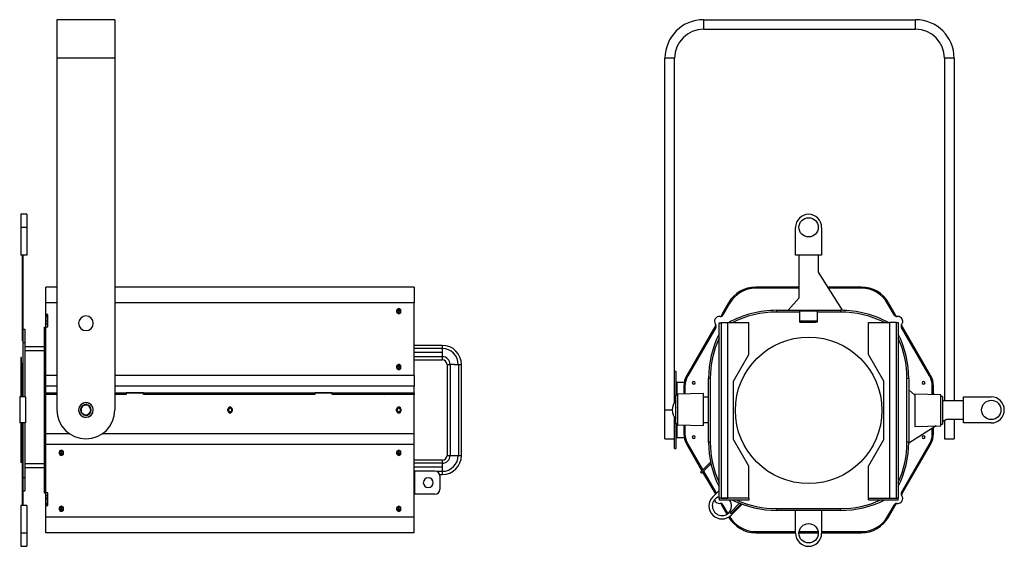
# Model space of a CAD drawing. Header units: millimetres. Extents: x 5 to 398, y 22 to 267.
# Tile 5 of 5: x 194 to 398, y 158 to 267. Entities that reach past the tile are written whole.
import ezdxf

# ---------------------------------------------------------------- set-up
doc = ezdxf.new("R2010")
doc.units = ezdxf.units.MM

msp = doc.modelspace()

# ---------------------------------------------------------------- linework, layer by layer
at = {"color": 7, "linetype": 'Continuous', "lineweight": 25}
for p, q in [((213.65, 267.16), (201.65, 267.16)), ((201.65, 267.16), (201.65, 259.16)), ((213.65, 267.16), (213.65, 259.16)), ((335.79, 267.16), (335.79, 265.16)), ((335.79, 267.16), (379.79, 267.16)), ((379.79, 265.16), (379.79, 267.16)), ((335.79, 265.16), (379.79, 265.16)), ((213.65, 259.16), (201.65, 259.16)), ((201.65, 259.16), (201.65, 186.16)), ((213.65, 259.16), (213.65, 186.16)), ((327.79, 186.16), (327.79, 259.16)), ((329.79, 259.16), (327.79, 259.16)), ((329.79, 191.45), (329.79, 259.16)), ((387.79, 259.16), (385.79, 259.16)), ((385.79, 259.16), (385.79, 188.15)), ((387.79, 259.16), (387.79, 188.15)), ((195.37, 226.76), (194.17, 226.76)), ((194.17, 226.76), (194.17, 224.06)), ((195.37, 226.76), (195.37, 224.06)), ((195.37, 224.06), (194.17, 224.06)), ((194.17, 224.06), (194.17, 218.26)), ((195.37, 224.06), (195.37, 218.26)), ((354.89, 218.26), (354.89, 224.06)), ((360.29, 224.06), (360.29, 218.26)), ((195.37, 218.26), (194.17, 218.26)), ((194.41, 218.26), (194.41, 214.74)), ((194.57, 218.26), (194.57, 214.74)), ((360.29, 218.26), (354.89, 218.26)), ((355.6, 209.43), (355.6, 218.26)), ((359.58, 218.26), (359.58, 214.74)), ((194.57, 214.74), (194.41, 214.74)), ((194.41, 214.74), (194.41, 200.48)), ((194.57, 214.74), (194.57, 202.96)), ((359.58, 214.74), (364.52, 206.84)), ((201.65, 211.65), (199.37, 211.65)), ((199.37, 208.4), (199.37, 211.65)), ((275.77, 211.65), (213.65, 211.65)), ((275.77, 211.65), (275.77, 208.4)), ((346.62, 211.65), (346.62, 211.41)), ((355.6, 211.65), (346.62, 211.65)), ((355.6, 211.41), (346.62, 211.41)), ((368.56, 211.65), (361.51, 211.65)), ((368.56, 211.41), (361.66, 211.41)), ((368.56, 211.41), (368.56, 211.65)), ((199.37, 205.98), (199.37, 208.4)), ((201.65, 208.4), (199.37, 208.4)), ((275.77, 208.4), (213.65, 208.4)), ((275.77, 193.33), (275.77, 208.4)), ((341, 208.4), (339.6, 205.98)), ((341.21, 208.28), (341, 208.4)), ((353.35, 206.84), (355.6, 209.43)), ((374.18, 208.4), (373.97, 208.28)), ((375.58, 205.98), (374.18, 208.4)), ((272.12, 206.8), (272.12, 206.54)), ((272.57, 207.07), (272.57, 207.19)), ((272.57, 206.9), (272.57, 207.03)), ((272.57, 206.75), (272.57, 206.36)), ((273.02, 206.54), (273.02, 206.8)), ((341.21, 208.28), (339.81, 205.86)), ((341.21, 208.28), (339.81, 205.85)), ((350.99, 206.48), (350.99, 206.84)), ((350.99, 206.84), (364.19, 206.84)), ((355.79, 206.48), (350.99, 206.48)), ((355.79, 206.76), (355.79, 206.75)), ((355.79, 206.76), (359.39, 206.76)), ((355.79, 206.75), (359.39, 206.75)), ((355.79, 204.65), (355.79, 206.75)), ((359.39, 206.76), (359.39, 206.75)), ((359.39, 206.75), (359.39, 204.65)), ((364.19, 206.48), (359.39, 206.48)), ((364.19, 206.84), (364.19, 206.48)), ((375.37, 205.86), (373.97, 208.28)), ((375.38, 205.85), (373.97, 208.28)), ((199.77, 205.98), (199.37, 205.98)), ((199.37, 205.86), (199.37, 205.98)), ((199.67, 205.86), (199.37, 205.86)), ((199.37, 205.85), (199.37, 205.86)), ((199.37, 205.85), (199.67, 205.85)), ((199.37, 205.57), (199.37, 205.85)), ((199.67, 205.57), (199.37, 205.57)), ((199.37, 204.57), (199.37, 205.57)), ((199.67, 204.57), (199.37, 204.57)), ((199.37, 203.95), (199.37, 204.57)), ((199.67, 205.84), (199.67, 205.86)), ((199.67, 205.84), (199.67, 205.57)), ((199.67, 204.57), (199.67, 205.57)), ((199.67, 203.95), (199.67, 204.57)), ((199.77, 203.38), (199.77, 205.98)), ((339.6, 205.98), (339.36, 205.55)), ((339.81, 205.86), (339.6, 205.98)), ((339.81, 205.86), (339.8, 205.84)), ((355.79, 204.65), (359.39, 204.65)), ((355.79, 204.35), (355.79, 204.65)), ((355.79, 204.35), (358.99, 204.35)), ((359.39, 204.35), (358.99, 204.35)), ((359.39, 204.65), (359.39, 204.35)), ((375.37, 205.86), (375.58, 205.98)), ((375.39, 205.84), (375.38, 205.86)), ((375.83, 205.55), (375.58, 205.98)), ((194.57, 202.96), (194.57, 200.16)), ((194.57, 202.96), (194.97, 202.96)), ((194.97, 202.96), (194.97, 200.16)), ((198.97, 203.36), (199.37, 203.36)), ((198.97, 203.36), (198.97, 200.16)), ((199.37, 203.95), (199.67, 203.95)), ((199.37, 203.38), (199.37, 203.95)), ((199.37, 193.33), (199.37, 203.38)), ((199.37, 203.38), (199.77, 203.38)), ((199.67, 203.95), (199.67, 203.38)), ((338.1, 203.38), (332.3, 193.33)), ((338.32, 203.28), (332.51, 193.21)), ((338.31, 203.26), (332.51, 193.21)), ((338.35, 203.82), (338.1, 203.38)), ((338.31, 203.26), (338.1, 203.38)), ((338.33, 203.29), (338.31, 203.26)), ((339.02, 204.25), (339.42, 204.25)), ((339.02, 167.85), (339.02, 204.25)), ((339.42, 204.25), (339.42, 167.85)), ((340.82, 204.25), (339.42, 204.25)), ((340.82, 167.85), (340.82, 204.25)), ((345.22, 204.25), (340.82, 204.25)), ((345.22, 197.65), (345.22, 204.25)), ((369.99, 197.68), (369.99, 204.28)), ((369.99, 204.28), (374.39, 204.28)), ((374.39, 204.28), (374.39, 167.88)), ((375.79, 204.28), (374.39, 204.28)), ((375.79, 167.88), (375.79, 204.28)), ((375.79, 204.28), (376.19, 204.28)), ((376.19, 204.28), (376.19, 167.88)), ((377.08, 203.38), (376.83, 203.82)), ((376.87, 203.26), (376.86, 203.29)), ((382.68, 193.21), (376.86, 203.28)), ((376.87, 203.26), (377.08, 203.38)), ((382.68, 193.21), (376.87, 203.26)), ((382.88, 193.33), (377.08, 203.38)), ((194.57, 200.48), (194.41, 200.48)), ((194.57, 200.16), (194.97, 200.16)), ((194.57, 200.16), (194.57, 188.86)), ((194.97, 200.16), (194.97, 188.86)), ((198.97, 199.24), (194.97, 199.24)), ((198.97, 198.44), (194.97, 198.44)), ((194.97, 198.44), (194.97, 188.86)), ((198.97, 200.16), (199.37, 200.16)), ((198.97, 200.16), (198.97, 172.16)), ((198.97, 198.44), (198.97, 174.96)), ((281.59, 199.56), (275.77, 199.56)), ((281.59, 198.9), (275.77, 198.9)), ((194.31, 197.06), (194.15, 197.06)), ((194.15, 197.06), (194.15, 195.93)), ((194.31, 195.93), (194.31, 197.06)), ((281.59, 198.06), (275.77, 198.06)), ((281.59, 197.21), (275.77, 197.21)), ((275.77, 196.56), (281.59, 196.56)), ((281.59, 197.21), (281.59, 196.56)), ((342.02, 192.11), (345.22, 197.65)), ((373.19, 192.13), (369.99, 197.68)), ((194.31, 195.93), (194.15, 195.93)), ((194.15, 195.93), (194.15, 188.86)), ((194.31, 195.93), (194.31, 188.86)), ((272.12, 195.19), (272.12, 194.93)), ((272.57, 195.46), (272.57, 195.58)), ((272.57, 195.29), (272.57, 195.42)), ((272.57, 195.14), (272.57, 194.75)), ((273.02, 194.93), (273.02, 195.19)), ((282.57, 195.58), (282.57, 176.74)), ((284.07, 195.58), (283.23, 195.58)), ((283.23, 195.58), (283.23, 176.74)), ((284.07, 195.58), (284.92, 195.58)), ((284.92, 195.58), (284.92, 176.74)), ((285.57, 176.74), (285.57, 195.58)), ((330.09, 194.16), (329.79, 194.16)), ((330.09, 189.16), (330.09, 194.16)), ((199.37, 191.09), (199.37, 193.33)), ((201.65, 193.33), (199.37, 193.33)), ((275.77, 193.33), (213.65, 193.33)), ((275.77, 193.33), (275.77, 191.09)), ((332.3, 193.33), (332.51, 193.21)), ((337.19, 192.68), (336.83, 192.68)), ((336.83, 179.48), (336.83, 192.68)), ((337.19, 192.68), (337.19, 179.48)), ((342.02, 180), (342.02, 192.11)), ((373.19, 180.02), (373.19, 192.13)), ((377.99, 179.48), (377.99, 192.68)), ((378.35, 192.68), (377.99, 192.68)), ((378.35, 192.68), (378.35, 179.48)), ((382.68, 193.21), (382.88, 193.33)), ((199.37, 189.65), (199.37, 191.09)), ((201.65, 191.09), (199.37, 191.09)), ((275.77, 191.09), (213.65, 191.09)), ((275.77, 189.65), (275.77, 191.09)), ((329.79, 187.72), (329.79, 191.45)), ((331.77, 191.86), (330.29, 191.86)), ((330.29, 189.16), (330.29, 191.86)), ((331.94, 191.09), (331.7, 191.09)), ((331.7, 191.09), (331.7, 189.65)), ((331.94, 191.09), (331.94, 189.65)), ((331.94, 191.09), (331.94, 189.5)), ((378.35, 190.33), (379.61, 189.23)), ((383.49, 191.09), (383.25, 191.09)), ((383.25, 189.65), (383.25, 191.09)), ((383.25, 189.32), (383.25, 191.09)), ((383.49, 189.65), (383.49, 191.09)), ((195.11, 188.86), (193.91, 188.86)), ((193.91, 188.86), (193.91, 183.46)), ((195.11, 188.86), (195.11, 183.46)), ((201.65, 189.65), (199.37, 189.65)), ((199.37, 189.36), (199.37, 189.65)), ((199.37, 181.23), (199.37, 189.36)), ((201.65, 189.36), (199.37, 189.36)), ((199.67, 189.36), (199.67, 189.65)), ((213.77, 189.65), (213.65, 189.65)), ((215.97, 189.36), (213.65, 189.36)), ((213.77, 189.64), (213.77, 189.65)), ((215.77, 189.64), (213.77, 189.64)), ((213.77, 189.64), (213.77, 189.36)), ((215.77, 189.36), (213.77, 189.36)), ((213.77, 189.36), (213.77, 189.36)), ((220.17, 189.64), (215.77, 189.64)), ((215.77, 189.36), (215.77, 189.64)), ((215.77, 189.36), (215.77, 189.36)), ((215.97, 189.73), (215.97, 189.36)), ((219.57, 189.73), (215.97, 189.73)), ((219.57, 189.36), (219.57, 189.73)), ((255.17, 189.36), (219.57, 189.36)), ((254.97, 189.64), (220.17, 189.64)), ((220.17, 189.64), (220.17, 189.36)), ((254.97, 189.36), (220.17, 189.36)), ((220.17, 189.36), (220.17, 189.36)), ((259.37, 189.64), (254.97, 189.64)), ((254.97, 189.36), (254.97, 189.64)), ((254.97, 189.36), (254.97, 189.36)), ((255.17, 189.73), (255.17, 189.36)), ((258.77, 189.73), (255.17, 189.73)), ((258.77, 189.36), (258.77, 189.73)), ((275.77, 189.36), (258.77, 189.36)), ((261.37, 189.64), (259.37, 189.64)), ((259.37, 189.64), (259.37, 189.36)), ((261.37, 189.36), (259.37, 189.36)), ((259.37, 189.36), (259.37, 189.36)), ((275.77, 189.65), (261.37, 189.65)), ((261.37, 189.65), (261.37, 189.64)), ((261.37, 189.36), (261.37, 189.64)), ((261.37, 189.36), (261.37, 189.36)), ((262.32, 189.65), (262.32, 189.36)), ((270.47, 189.65), (270.47, 189.36)), ((273, 189.52), (272.87, 189.38)), ((275.47, 189.65), (275.47, 189.36)), ((275.77, 189.65), (275.77, 189.36)), ((275.77, 181.23), (275.77, 189.36)), ((330.39, 189.16), (330.05, 189.16)), ((330.05, 184.93), (330.05, 189.16)), ((335.79, 189.6), (330.39, 189.46)), ((330.39, 189.46), (330.39, 183.06)), ((331.94, 189.65), (331.7, 189.65)), ((331.79, 189.49), (331.79, 189.65)), ((335.79, 184.72), (335.79, 189.6)), ((335.79, 188.86), (336.83, 188.86)), ((385.01, 189.28), (379.61, 189.42)), ((379.61, 189.42), (379.61, 182.74)), ((383.25, 189.65), (383.49, 189.65)), ((383.25, 189.64), (383.49, 189.64)), ((383.25, 189.32), (383.25, 189.36)), ((383.49, 189.36), (383.25, 189.36)), ((383.49, 189.64), (383.49, 189.65)), ((383.49, 189.64), (383.49, 189.36)), ((383.49, 189.32), (383.49, 189.36)), ((385.01, 189.27), (385.01, 189.28)), ((385.01, 182.88), (385.01, 189.27)), ((385.35, 188.98), (385.01, 188.98)), ((385.35, 188.98), (385.35, 183.18)), ((385.4, 188.36), (385.35, 188.36)), ((385.35, 188.24), (385.4, 188.24)), ((385.35, 188.15), (389.69, 188.15)), ((385.4, 188.36), (385.4, 188.24)), ((385.4, 188.24), (385.4, 188.15)), ((389.69, 183.46), (389.69, 188.86)), ((389.69, 188.86), (395.49, 188.86)), ((207.32, 187.11), (207.28, 187.21)), ((237.12, 186.01), (237.12, 186.31)), ((238.02, 186.31), (238.02, 186.01)), ((272.12, 186.01), (272.12, 186.31)), ((273.02, 186.31), (273.02, 186.01)), ((327.79, 180.16), (327.79, 186.16)), ((327.79, 186.16), (329.29, 186.16)), ((330.05, 186.16), (329.99, 186.16)), ((207.98, 185.2), (208.01, 185.11)), ((329.79, 178.16), (329.79, 184.63)), ((330.05, 183.36), (330.05, 184.93)), ((335.79, 182.92), (335.79, 184.72)), ((386.17, 184.17), (385.35, 183.66)), ((385.79, 183.93), (385.79, 180.16)), ((389.69, 184.17), (386.17, 184.17)), ((387.79, 184.17), (387.79, 180.16)), ((195.11, 183.46), (193.91, 183.46)), ((194.15, 183.46), (194.15, 175.26)), ((194.31, 183.46), (194.31, 175.26)), ((194.41, 183.46), (194.41, 175.18)), ((194.57, 183.46), (194.57, 172.16)), ((194.97, 183.46), (194.97, 174.96)), ((194.97, 183.46), (194.97, 172.16)), ((330.05, 183.36), (330.39, 183.36)), ((330.09, 178.16), (330.09, 183.36)), ((330.29, 180.46), (330.29, 183.36)), ((330.39, 183.06), (335.79, 182.92)), ((331.7, 183.02), (331.7, 181.23)), ((331.94, 183.02), (331.94, 181.23)), ((331.94, 183.02), (331.94, 181.23)), ((336.83, 183.46), (335.79, 183.46)), ((384.07, 182.85), (378.35, 179.28)), ((379.61, 182.74), (385.01, 182.88)), ((383.25, 181.23), (383.25, 182.34)), ((383.25, 181.23), (383.25, 182.34)), ((383.49, 181.23), (383.49, 182.49)), ((385.01, 183.18), (385.35, 183.18)), ((395.49, 183.46), (389.69, 183.46)), ((199.37, 178.98), (199.37, 181.23)), ((204.23, 181.23), (199.37, 181.23)), ((275.77, 181.23), (211.07, 181.23)), ((275.77, 178.98), (275.77, 181.23)), ((327.79, 180.16), (329.79, 180.16)), ((330.29, 180.46), (331.77, 180.46)), ((331.7, 181.23), (331.94, 181.23)), ((345.22, 174.46), (342.02, 180)), ((369.99, 174.48), (373.19, 180.02)), ((383.25, 181.23), (383.49, 181.23)), ((385.79, 180.16), (387.79, 180.16)), ((275.77, 178.98), (199.37, 178.98)), ((199.37, 168.94), (199.37, 178.98)), ((275.77, 163.91), (275.77, 178.98)), ((329.79, 178.16), (330.09, 178.16)), ((332.51, 179.1), (332.3, 178.98)), ((332.3, 178.98), (335.44, 173.54)), ((332.51, 179.1), (335.62, 173.72)), ((332.51, 179.1), (335.62, 173.72)), ((337.19, 179.48), (336.83, 179.48)), ((376.86, 169.03), (382.68, 179.1)), ((376.87, 169.06), (382.68, 179.1)), ((377.08, 168.94), (382.88, 178.98)), ((378.35, 179.48), (377.99, 179.48)), ((382.88, 178.98), (382.68, 179.1)), ((202.12, 177.38), (202.12, 177.12)), ((202.57, 177.18), (202.57, 177.57)), ((202.57, 177.02), (202.57, 176.9)), ((203.02, 177.12), (203.02, 177.38)), ((272.12, 177.38), (272.12, 177.12)), ((272.57, 177.18), (272.57, 177.57)), ((272.57, 177.02), (272.57, 176.9)), ((273.02, 177.12), (273.02, 177.38)), ((281.59, 175.76), (275.77, 175.76)), ((281.59, 175.76), (281.59, 175.1)), ((194.31, 175.26), (194.15, 175.26)), ((194.57, 175.18), (194.41, 175.18)), ((194.41, 175.18), (194.41, 166.36)), ((198.97, 174.96), (194.97, 174.96)), ((198.97, 174.16), (194.97, 174.16)), ((281.59, 175.1), (275.77, 175.1)), ((281.59, 174.26), (275.77, 174.26)), ((337.25, 175.35), (335.13, 173.24)), ((337.32, 175), (335.35, 173.02)), ((345.22, 167.85), (345.22, 174.46)), ((369.99, 167.88), (369.99, 174.48)), ((194.57, 172.16), (194.97, 172.16)), ((194.57, 172.16), (194.57, 169.36)), ((194.97, 172.16), (194.97, 169.36)), ((198.97, 172.16), (198.97, 168.96)), ((198.97, 172.16), (199.37, 172.16)), ((275.81, 173.46), (275.77, 173.46)), ((275.81, 173.46), (275.81, 168.66)), ((280.07, 173.46), (275.81, 173.46)), ((281.59, 173.41), (280.37, 173.41)), ((281.03, 172.76), (281.59, 172.76)), ((281.07, 172.46), (281.07, 169.66)), ((335.13, 173.24), (335.35, 173.02)), ((335.6, 173.27), (338.1, 168.94)), ((335.77, 173.45), (338.31, 169.06)), ((335.77, 173.45), (338.32, 169.03)), ((194.57, 169.36), (194.57, 166.36)), ((194.57, 169.36), (194.97, 169.36)), ((198.97, 168.96), (199.37, 168.96)), ((199.77, 168.94), (199.37, 168.94)), ((199.37, 168.37), (199.37, 168.94)), ((199.67, 168.37), (199.37, 168.37)), ((199.37, 167.75), (199.37, 168.37)), ((199.67, 167.75), (199.37, 167.75)), ((199.37, 166.75), (199.37, 167.75)), ((199.67, 168.94), (199.67, 168.37)), ((199.67, 167.75), (199.67, 168.37)), ((199.67, 166.75), (199.67, 167.75)), ((199.77, 166.34), (199.77, 168.94)), ((275.81, 168.66), (275.77, 168.66)), ((280.07, 168.66), (275.81, 168.66)), ((337.7, 168.15), (339.02, 169.47)), ((338.31, 169.06), (338.1, 168.94)), ((338.1, 168.94), (338.24, 168.7)), ((338.33, 169.02), (338.31, 169.06)), ((345.22, 167.85), (339.02, 167.85)), ((339.02, 167.85), (339.02, 167.45)), ((339.42, 167.85), (339.02, 167.85)), ((339.42, 167.85), (340.82, 167.85)), ((339.42, 167.85), (339.42, 167.85)), ((345.22, 167.85), (340.82, 167.85)), ((345.22, 167.85), (345.22, 167.45)), ((345.22, 167.85), (345.22, 167.85)), ((369.99, 167.48), (369.99, 167.88)), ((369.99, 167.88), (376.19, 167.88)), ((369.99, 167.88), (369.99, 167.88)), ((369.99, 167.88), (374.39, 167.88)), ((374.39, 167.88), (375.79, 167.88)), ((376.19, 167.88), (375.79, 167.88)), ((375.79, 167.88), (375.79, 167.88)), ((376.19, 167.48), (376.19, 167.88)), ((376.83, 168.5), (377.08, 168.94)), ((376.87, 169.06), (376.86, 169.02)), ((376.87, 169.06), (377.08, 168.94)), ((194.17, 166.36), (194.17, 160.56)), ((195.37, 166.36), (194.17, 166.36)), ((195.37, 166.36), (195.37, 160.56)), ((199.37, 166.75), (199.67, 166.75)), ((199.37, 166.47), (199.37, 166.75)), ((199.67, 166.47), (199.37, 166.47)), ((199.37, 166.46), (199.37, 166.47)), ((199.37, 166.46), (199.37, 166.34)), ((199.37, 166.46), (199.67, 166.46)), ((199.37, 163.91), (199.37, 166.34)), ((199.37, 166.34), (199.77, 166.34)), ((199.67, 166.75), (199.67, 166.48)), ((199.67, 166.48), (199.67, 166.46)), ((202.12, 165.77), (202.12, 165.51)), ((202.57, 165.57), (202.57, 165.96)), ((203.02, 165.51), (203.02, 165.77)), ((272.12, 165.77), (272.12, 165.51)), ((272.57, 165.57), (272.57, 165.96)), ((273.02, 165.51), (273.02, 165.77)), ((345.22, 167.45), (339.02, 167.45)), ((339.36, 166.76), (339.6, 166.34)), ((339.81, 166.46), (339.6, 166.34)), ((339.6, 166.34), (340.64, 164.53)), ((339.81, 166.46), (339.8, 166.48)), ((339.81, 166.47), (340.84, 164.67)), ((339.81, 166.46), (340.84, 164.67)), ((341.29, 164.82), (343.27, 166.81)), ((341.5, 164.61), (343.58, 166.69)), ((343.79, 166.61), (341.52, 164.33)), ((350.99, 165.68), (364.19, 165.68)), ((350.99, 165.68), (350.99, 165.32)), ((364.19, 165.32), (364.19, 165.68)), ((369.99, 167.48), (376.19, 167.48)), ((373.97, 164.03), (375.38, 166.47)), ((373.97, 164.03), (375.37, 166.46)), ((374.18, 163.91), (375.58, 166.34)), ((375.37, 166.46), (375.58, 166.34)), ((375.39, 166.48), (375.38, 166.46)), ((375.58, 166.34), (375.83, 166.76)), ((275.77, 163.91), (199.37, 163.91)), ((199.37, 160.67), (199.37, 163.91)), ((202.57, 165.41), (202.57, 165.29)), ((272.57, 165.41), (272.57, 165.29)), ((275.77, 160.67), (275.77, 163.91)), ((340.99, 163.93), (341, 163.91)), ((341, 163.91), (341.21, 164.03)), ((341.2, 164.06), (341.21, 164.03)), ((341.29, 164.82), (341.5, 164.61)), ((364.19, 165.32), (350.99, 165.32)), ((354.89, 160.56), (354.89, 165.32)), ((360.29, 165.32), (360.29, 160.56)), ((373.97, 164.03), (374.18, 163.91)), ((195.37, 160.56), (194.17, 160.56)), ((194.17, 160.56), (194.17, 157.86)), ((195.37, 160.56), (195.37, 157.86)), ((275.77, 160.67), (199.37, 160.67)), ((346.62, 160.91), (346.62, 160.67)), ((346.62, 160.91), (354.89, 160.91)), ((346.62, 160.67), (354.89, 160.67)), ((355.6, 160.67), (359.59, 160.67)), ((355.62, 160.91), (359.56, 160.91)), ((360.29, 160.91), (368.56, 160.91)), ((360.29, 160.67), (368.56, 160.67)), ((368.56, 160.67), (368.56, 160.91)), ((194.17, 157.86), (195.37, 157.86))]:
    msp.add_line(p, q, dxfattribs=at)
at = {"color": 7, "linetype": 'Continuous', "lineweight": 25, "flags": 128}
for points in [[(272.57, 207.03), (272.36, 206.99), (272.2, 206.9)], [(272.25, 206.27), (272.23, 206.3), (272.2, 206.43), (272.23, 206.55), (272.31, 206.65), (272.43, 206.72), (272.57, 206.75)], [(272.94, 206.9), (272.78, 206.99), (272.57, 207.03)], [(272.57, 206.75), (272.71, 206.72), (272.83, 206.65), (272.91, 206.55), (272.94, 206.43), (272.91, 206.3), (272.9, 206.27)], [(272.25, 194.66), (272.23, 194.7), (272.2, 194.82), (272.23, 194.94), (272.31, 195.04), (272.43, 195.11), (272.57, 195.14)], [(272.57, 195.42), (272.36, 195.38), (272.21, 195.3)], [(272.94, 195.3), (272.78, 195.38), (272.57, 195.42)], [(272.57, 195.14), (272.71, 195.11), (272.83, 195.04), (272.91, 194.94), (272.94, 194.82), (272.91, 194.7), (272.89, 194.66)], [(201.65, 189.54), (201.59, 189.49), (201.49, 189.36)], [(201.55, 189.36), (201.63, 189.45), (201.65, 189.48)], [(202.57, 177.18), (202.43, 177.2), (202.31, 177.27), (202.23, 177.37), (202.2, 177.5), (202.23, 177.62), (202.25, 177.65)], [(202.21, 177.02), (202.36, 176.93), (202.57, 176.9)], [(202.89, 177.65), (202.91, 177.62), (202.94, 177.5), (202.91, 177.37), (202.83, 177.27), (202.71, 177.2), (202.57, 177.18)], [(202.57, 176.9), (202.78, 176.93), (202.94, 177.02)], [(272.57, 177.18), (272.43, 177.2), (272.31, 177.27), (272.23, 177.37), (272.2, 177.5), (272.23, 177.62), (272.25, 177.65)], [(272.57, 176.9), (272.36, 176.93), (272.21, 177.02)], [(272.89, 177.65), (272.91, 177.62), (272.94, 177.5), (272.91, 177.37), (272.83, 177.27), (272.71, 177.2), (272.57, 177.18)], [(272.94, 177.02), (272.78, 176.93), (272.57, 176.9)], [(202.57, 165.57), (202.43, 165.59), (202.31, 165.66), (202.23, 165.77), (202.2, 165.89), (202.23, 166.01), (202.25, 166.05)], [(202.9, 166.05), (202.91, 166.01), (202.94, 165.89), (202.91, 165.77), (202.83, 165.66), (202.71, 165.59), (202.57, 165.57)], [(272.57, 165.57), (272.43, 165.59), (272.31, 165.66), (272.23, 165.77), (272.2, 165.89), (272.23, 166.01), (272.25, 166.05)], [(272.9, 166.05), (272.91, 166.01), (272.94, 165.89), (272.91, 165.77), (272.83, 165.66), (272.71, 165.59), (272.57, 165.57)], [(202.2, 165.41), (202.36, 165.32), (202.57, 165.29)], [(202.57, 165.29), (202.78, 165.32), (202.94, 165.41)], [(272.57, 165.29), (272.36, 165.32), (272.2, 165.41)], [(272.94, 165.41), (272.78, 165.32), (272.57, 165.29)]]:
    msp.add_lwpolyline(points, dxfattribs=at)
at = {"color": 7, "linetype": 'Continuous', "lineweight": 25}
for centre, radius in [((357.59, 224.06), 2), ((357.59, 186.08), 15.2), ((395.49, 186.16), 2), ((357.59, 160.56), 2)]:
    msp.add_circle(centre, radius, dxfattribs=at)
for centre, radius, start, end in [((335.79, 259.16), 8, 90, 180), ((379.79, 259.16), 8, 0, 90), ((335.79, 259.16), 6, 90, 180), ((379.79, 259.16), 6, 0, 90), ((357.59, 224.06), 2.7, 0, 180), ((346.62, 205.16), 6.49, 90, 150), ((346.62, 205.16), 6.25, 90, 150), ((368.56, 205.16), 6.49, 30, 90), ((368.56, 205.16), 6.25, 30, 90), ((272.54, 206.77), 0.423, 86.1887, 175.5981), ((272.54, 206.65), 0.423, 86.1887, 175.5981), ((272.56, 206.33), 0.572, 88.687, 139.666), ((272.57, 206.59), 0.453, 186.6254, 353.3746), ((272.56, 205.97), 0.389, 88.8386, 135.5904), ((272.6, 206.77), 0.423, 4.4019, 93.8113), ((272.6, 206.65), 0.423, 4.4019, 93.8113), ((272.59, 206.33), 0.572, 40.334, 91.313), ((272.58, 205.97), 0.389, 44.4096, 91.1614), ((350.99, 186.08), 20.76, 90, 118.8897), ((350.99, 186.08), 20.4, 90, 117.0005), ((364.19, 186.08), 20.76, 61.2369, 90), ((364.19, 186.08), 20.4, 63.1366, 90), ((207.65, 204.16), 1.53, 0, 180), ((339.06, 204.57), 1, 82.0243, 217.9757), ((339.29, 206.15), 0.6, 262.0243, 330), ((375.9, 206.15), 0.6, 210, 277.9757), ((376.12, 204.57), 1, 0, 97.9757), ((376.12, 204.57), 1, 322.0243, 0), ((207.65, 204.16), 1.53, 180, 0), ((337.8, 203.58), 0.6, 0, 37.9757), ((337.8, 203.58), 0.6, 330, 0), ((377.38, 203.58), 0.6, 142.0243, 210), ((357.59, 192.68), 20.76, 153.4852, 180), ((357.59, 192.68), 20.4, 155.5898, 180), ((357.59, 192.68), 20.76, 0, 26.3688), ((357.59, 192.68), 20.4, 0, 24.2496), ((281.59, 195.58), 3.98, 0, 90), ((281.59, 195.58), 3.32, 0, 90), ((281.59, 195.58), 1.63, 0, 90), ((281.59, 195.58), 0.978, 0, 90), ((272.54, 195.16), 0.423, 86.1887, 175.5981), ((272.54, 195.04), 0.423, 86.1887, 175.5981), ((272.56, 194.72), 0.572, 88.6874, 139.6553), ((272.57, 194.98), 0.453, 186.6254, 353.3746), ((272.56, 194.36), 0.389, 88.8362, 135.6567), ((272.6, 195.16), 0.423, 4.4019, 93.8113), ((272.6, 195.04), 0.423, 4.4019, 93.8113), ((272.59, 194.72), 0.572, 40.2372, 91.3167), ((272.58, 194.36), 0.389, 44.3433, 91.1638), ((330.29, 192.06), 0.2, 180, 270), ((336.19, 191.09), 4.49, 150, 180), ((336.19, 191.09), 4.25, 150, 180), ((336.19, 191.09), 4.25, 150, 180), ((333.75, 191.79), 0.3, 0, 180), ((381.44, 191.79), 0.3, 0, 180), ((379, 191.09), 4.25, 0, 30), ((379, 191.09), 4.25, 0, 30), ((379, 191.09), 4.49, 0, 30), ((333.75, 191.79), 0.3, 180, 0), ((381.44, 191.79), 0.3, 180, 0), ((201.92, 189.16), 0.819, 143.3232, 165.9135), ((269.6, 189.79), 0.42, 200.532, 270), ((269.6, 189.79), 0.42, 270, 339.468), ((273.22, 189.16), 0.819, 143.3232, 165.9135), ((273.22, 189.16), 0.473, 24.9379, 155.0621), ((273.22, 189.16), 0.42, 90, 151.5631), ((273.22, 189.16), 0.42, 28.4369, 90), ((273.22, 189.16), 0.819, 14.0865, 36.6768), ((331.99, 186.16), 2.7, 135.9323, 224.0677), ((383.21, 189.64), 0.28, 278.2984, 0), ((395.49, 186.16), 2.7, 270, 90), ((207.65, 186.16), 6, 180, 0), ((207.65, 186.16), 1.53, 90, 270), ((207.65, 186.16), 1.51, 109.1308, 289.1308), ((207.65, 186.16), 1.11, 109.1308, 289.1308), ((207.65, 186.16), 1.01, 109.1308, 289.1308), ((207.65, 186.16), 1.51, 289.1308, 109.1308), ((207.65, 186.16), 1.11, 289.1308, 109.1308), ((207.65, 186.16), 1.01, 289.1308, 109.1308), ((207.65, 186.16), 1.53, 270, 90), ((237.57, 186.31), 0.45, 0, 180), ((237.57, 186.01), 0.45, 180, 270), ((237.57, 186.16), 0.37, 0, 180), ((237.57, 186.16), 0.37, 180, 0), ((237.57, 186.01), 0.45, 270, 0), ((272.57, 186.31), 0.45, 0, 180), ((272.57, 186.01), 0.45, 180, 270), ((272.57, 186.16), 0.37, 0, 180), ((272.57, 186.16), 0.37, 180, 0), ((272.57, 186.01), 0.45, 270, 0), ((331.99, 186.16), 2, 165.9301, 194.0699), ((330.29, 180.26), 0.2, 90, 180), ((336.19, 181.23), 4.49, 180, 210), ((336.19, 181.23), 4.25, 180, 210), ((336.19, 181.23), 4.25, 180, 210), ((333.75, 180.52), 0.3, 0, 180), ((333.75, 180.52), 0.3, 180, 0), ((381.44, 180.52), 0.3, 0, 180), ((381.44, 180.52), 0.3, 180, 0), ((379, 181.23), 4.25, 330, 0), ((379, 181.23), 4.25, 330, 0), ((379, 181.23), 4.49, 330, 0), ((202.54, 177.35), 0.423, 86.1887, 175.5981), ((202.6, 177.35), 0.423, 4.4019, 93.8113), ((272.54, 177.35), 0.423, 86.1887, 175.5981), ((272.6, 177.35), 0.423, 4.4019, 93.8113), ((357.59, 179.48), 20.76, 180, 206.5148), ((357.59, 179.48), 20.4, 180, 204.4102), ((357.59, 179.48), 20.76, 333.6312, 0), ((357.59, 179.48), 20.4, 335.7504, 0), ((202.57, 177.3), 0.453, 186.6254, 353.3746), ((202.56, 177.59), 0.572, 220.3447, 271.3126), ((202.57, 177.18), 0.453, 186.6254, 353.3746), ((202.56, 177.96), 0.389, 224.3433, 271.1638), ((202.58, 177.96), 0.389, 268.8362, 315.6567), ((202.59, 177.59), 0.572, 268.6874, 319.6553), ((272.57, 177.3), 0.453, 186.6254, 353.3746), ((272.56, 177.59), 0.572, 220.3447, 271.3126), ((272.57, 177.18), 0.453, 186.6254, 353.3746), ((272.56, 177.96), 0.389, 224.3433, 271.1638), ((272.58, 177.96), 0.389, 268.8362, 315.6567), ((272.59, 177.59), 0.572, 268.6874, 319.6553), ((281.59, 176.74), 3.98, 270, 0), ((281.59, 176.74), 1.63, 270, 0), ((281.59, 176.74), 3.32, 270, 0), ((281.59, 176.74), 0.978, 270, 0), ((278.67, 171.06), 1.02, 0, 180), ((280.07, 172.46), 1, 0, 90), ((278.67, 171.06), 1.02, 180, 0), ((280.07, 169.66), 1, 270, 0), ((339.61, 166.24), 2.7, 135, 315), ((339.61, 166.24), 2, 107.182, 315), ((339.06, 167.75), 1, 192.031, 277.9757), ((337.8, 168.73), 0.6, 10.7544, 30), ((376.12, 167.75), 1, 262.0243, 0), ((377.38, 168.73), 0.6, 150, 217.9757), ((376.12, 167.75), 1, 0, 37.9757), ((202.54, 165.74), 0.423, 86.1887, 175.5981), ((202.57, 165.69), 0.453, 186.6254, 353.3746), ((202.56, 165.99), 0.572, 220.334, 271.313), ((202.57, 165.57), 0.453, 186.6254, 353.3746), ((202.56, 166.35), 0.389, 224.4096, 271.1614), ((202.6, 165.74), 0.423, 4.4019, 93.8113), ((202.58, 166.35), 0.389, 268.8386, 315.5904), ((202.59, 165.99), 0.572, 268.687, 319.666), ((272.54, 165.74), 0.423, 86.1887, 175.5981), ((272.57, 165.69), 0.453, 186.6254, 353.3746), ((272.56, 165.99), 0.572, 220.334, 271.313), ((272.57, 165.57), 0.453, 186.6254, 353.3746), ((272.56, 166.35), 0.389, 224.4096, 271.1614), ((272.6, 165.74), 0.423, 4.4019, 93.8113), ((272.58, 166.35), 0.389, 268.8386, 315.5904), ((272.59, 165.99), 0.572, 268.687, 319.666), ((339.29, 166.17), 0.6, 30, 97.9757), ((339.61, 166.24), 2, 315, 37.2915), ((350.99, 186.08), 20.76, 243.7779, 270), ((350.99, 186.08), 20.4, 245.9119, 270), ((364.19, 186.08), 20.76, 270, 296.3599), ((364.19, 186.08), 20.4, 270, 294.2398), ((375.9, 166.17), 0.6, 82.0243, 150), ((346.62, 167.16), 6.49, 210, 270), ((346.62, 167.16), 6.25, 210, 270), ((368.56, 167.16), 6.25, 270, 330), ((368.56, 167.16), 6.49, 270, 330), ((357.59, 160.56), 2.7, 180, 0)]:
    msp.add_arc(centre, radius, start, end, dxfattribs=at)
for points in [[(281.59, 199.56), (281.59, 199.55), (281.59, 199.53), (281.59, 199.4), (281.59, 199.2), (281.59, 199), (281.59, 198.9)], [(281.59, 198.9), (281.59, 198.85), (281.59, 198.75), (281.59, 198.54), (281.59, 198.31), (281.59, 198.14), (281.59, 198.06)], [(281.59, 198.06), (281.59, 197.97), (281.59, 197.81), (281.59, 197.57), (281.59, 197.36), (281.59, 197.26), (281.59, 197.21)], [(282.57, 195.58), (282.58, 195.58), (282.59, 195.58), (282.73, 195.58), (282.93, 195.58), (283.13, 195.58), (283.23, 195.58)], [(284.92, 195.58), (285.01, 195.58), (285.21, 195.58), (285.41, 195.58), (285.55, 195.58), (285.56, 195.58), (285.57, 195.58)], [(282.57, 176.74), (282.58, 176.74), (282.6, 176.74), (282.73, 176.74), (282.93, 176.74), (283.13, 176.74), (283.23, 176.74)], [(283.23, 176.74), (283.28, 176.74), (283.38, 176.74), (283.59, 176.74), (283.82, 176.74), (284.07, 176.74), (284.32, 176.74), (284.56, 176.74), (284.77, 176.74), (284.87, 176.74), (284.92, 176.74)], [(281.59, 175.1), (281.59, 175.05), (281.59, 174.95), (281.59, 174.75), (281.59, 174.51), (281.59, 174.34), (281.59, 174.26)], [(281.59, 174.26), (281.59, 174.17), (281.59, 174.01), (281.59, 173.77), (281.59, 173.56), (281.59, 173.46), (281.59, 173.41)], [(281.59, 173.41), (281.59, 173.32), (281.59, 173.12), (281.59, 172.92), (281.59, 172.78), (281.59, 172.77), (281.59, 172.76)]]:
    msp.add_open_spline(points, degree=3, dxfattribs=at)
msp.add_open_spline([(284.92, 176.74), (285.02, 176.74), (285.21, 176.74), (285.42, 176.74), (285.55, 176.74), (285.56, 176.74), (285.57, 176.74)], degree=3, knots=[0, 0, 0, 0, 0.250018, 0.500036, 0.750054, 1, 1, 1, 1], dxfattribs=at)

doc.saveas('drawing.dxf')
